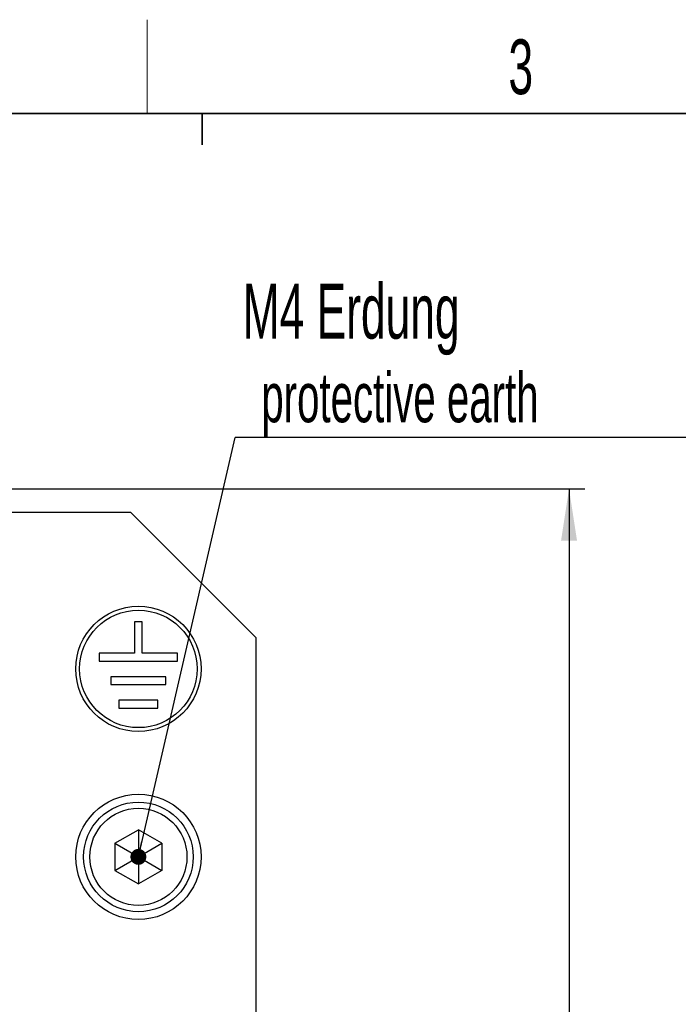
# Model space of a CAD drawing. Header units: millimetres. Extents: x 5 to 418, y 2 to 292.
# Tile 12 of 29: x 113 to 155, y 226 to 288. Entities that reach past the tile are written whole.
import ezdxf

# ---------------------------------------------------------------- set-up
doc = ezdxf.new("R2010")
doc.units = ezdxf.units.MM
doc.layers.add('SLD-0', color=7, linetype='Continuous')
doc.styles.add('SLDTEXTSTYLE0', font='TXT', dxfattribs={"width": 0.605})
doc.dimstyles.new('SLDDIMSTYLE1', dxfattribs={"dimtxt": 3.5, "dimasz": 3.302, "dimexe": 0, "dimexo": 0.0625, "dimgap": 0.875, "dimtad": 1, "dimdec": 1, "dimrnd": 1e-09, "dimzin": 12, "dimdsep": 46, "dimtxsty": 'SLDTEXTSTYLE0', "dimsah": 1, "dimcen": 0.09, "dimadec": 0, "dimazin": 3, "dimtfac": 1, "dimtofl": 0, "dimtmove": 0, "dimatfit": 3, "dimfxl": 1, "dimfrac": 2, "dimtolj": 1, "dimtzin": 12, "dimarcsym": 0})
doc.dimstyles.new('SLDDIMSTYLE2', dxfattribs={"dimtxt": 0.18, "dimasz": 1.016, "dimexe": 0, "dimexo": 0.0625, "dimgap": 0, "dimtad": 0, "dimtih": 1, "dimtoh": 1, "dimdec": 0, "dimrnd": 1e-09, "dimzin": 0, "dimdsep": 46, "dimtxsty": 'Standard', "dimblk1": 'DOT', "dimblk2": 'DOT', "dimsah": 1, "dimcen": 0.09, "dimadec": 0, "dimazin": 0, "dimtfac": 1.016, "dimtdec": 0, "dimtofl": 0, "dimtmove": 0, "dimatfit": 3, "dimldrblk": 'DOT', "dimfxl": 1, "dimfrac": 2, "dimtolj": 1, "dimtzin": 0, "dimarcsym": 0})

# ---------------------------------------------------------------- blocks, each defined once
blk = doc.blocks.new('_D_1')
at = {"layer": 'SLD-0'}
for p, q in [((109.933, 258.548), (149.433, 258.548)), ((148.433, 258.548), (148.433, 139.598)), ((138.433, 139.598), (149.433, 139.598))]:
    blk.add_line(p, q, dxfattribs=at)
for points in [[(148.433, 258.548), (147.925, 255.246), (148.941, 255.246)], [(148.433, 139.598), (148.941, 142.9), (147.925, 142.9)]]:
    blk.add_solid(points, dxfattribs=at)
at = {"layer": 'SLD-0', "insert": (143.921, 195.063), "char_height": 3.5, "attachment_point": 1, "rotation": 90, "style": 'SLDTEXTSTYLE0'}
blk.add_mtext('119', dxfattribs=at)
blk = doc.blocks.new('SW_NOTE_0_15')
at = {"layer": 'SLD-0', "color": 0}
blk.add_line((30.237, 0), (0, 0), dxfattribs=at)
at = {"layer": 'SLD-0', "color": 0, "attachment_point": 1, "style": 'SLDTEXTSTYLE0'}
for s, insert, char_height in [('M4 Erdung', (0.479, 9.817), 3.5), ('protective earth', (1.67, 4.152), 3.175)]:
    blk.add_mtext(s, dxfattribs=dict(at, insert=insert, char_height=char_height))
blk = doc.blocks.new('_Dot')
at = {"color": 0, "linetype": 'ByBlock', "lineweight": -2}
blk.add_line((-0.5, 0), (-1, 0), dxfattribs=at)
at = {"color": 0, "linetype": 'ByBlock', "const_width": 0.5}
blk.add_lwpolyline([(-0.25, 0, 1), (0.25, 0, 1)], format="xyb", close=True, dxfattribs=at)

msp = doc.modelspace()

# ---------------------------------------------------------------- linework, layer by layer
at = {"color": 7, "linetype": 'Continuous', "lineweight": 25}
for p, q in [((112.433, 257.048), (120.433, 257.048)), ((128.433, 249.048), (120.433, 257.048)), ((120.683, 250.048), (120.683, 248.048)), ((121.183, 250.048), (120.683, 250.048)), ((121.183, 248.048), (121.183, 250.048)), ((128.433, 249.048), (128.433, 210.048)), ((120.683, 248.048), (118.433, 248.048)), ((118.433, 248.048), (118.433, 247.548)), ((123.433, 248.048), (121.183, 248.048)), ((123.433, 247.548), (123.433, 248.048)), ((118.433, 247.548), (123.433, 247.548)), ((122.683, 246.548), (119.183, 246.548)), ((119.183, 246.548), (119.183, 246.048)), ((122.683, 246.048), (122.683, 246.548)), ((119.183, 246.048), (122.683, 246.048)), ((122.183, 245.048), (119.683, 245.048)), ((119.683, 245.048), (119.683, 244.548)), ((119.683, 244.548), (122.183, 244.548)), ((122.183, 244.548), (122.183, 245.048)), ((119.433, 235.914), (120.933, 236.78)), ((122.433, 235.914), (120.933, 236.78)), ((120.933, 236.78), (120.933, 235.048)), ((119.433, 235.914), (119.433, 234.182)), ((119.433, 235.914), (120.933, 235.048)), ((120.933, 235.048), (122.433, 235.914)), ((122.433, 235.914), (122.433, 234.182)), ((119.433, 234.182), (120.933, 235.048)), ((120.933, 235.048), (122.433, 234.182)), ((120.933, 235.048), (120.933, 233.316)), ((119.433, 234.182), (120.933, 233.316)), ((122.433, 234.182), (120.933, 233.316))]:
    msp.add_line(p, q, dxfattribs=at)
for centre, radius in [((120.933, 247.048), 4), ((120.933, 247.048), 3.75), ((120.933, 235.048), 4), ((120.933, 235.048), 3.5), ((120.933, 235.048), 3.1)]:
    msp.add_circle(centre, radius, dxfattribs=at)
at = {"layer": 'SLD-0', "lineweight": 18}
msp.add_line((121.5, 282.5), (121.5, 288.5), dxfattribs=at)
at = {"layer": 'SLD-0', "lineweight": 35}
msp.add_line((408, 282.5), (26, 282.5), dxfattribs=at)
at = {"layer": 'SLD-0'}
for p, q in [((125, 280.5), (125, 282.5)), ((125, 282.5), (125, 280.5))]:
    msp.add_line(p, q, dxfattribs=at)

# ---------------------------------------------------------------- block references
msp.add_blockref('SW_NOTE_0_15', (127.114, 261.819), dxfattribs=at)

# ---------------------------------------------------------------- texts
at = {"layer": 'SLD-0', "insert": (145.353, 287.243), "char_height": 3.5, "attachment_point": 2, "style": 'SLDTEXTSTYLE0'}
msp.add_mtext('3', dxfattribs=at)

# ---------------------------------------------------------------- dimensions: what is measured, and where the dimension line sits
at = {"layer": 'SLD-0'}
dim = msp.add_linear_dim(base=(148.433192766, 139.598372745), p1=(109.933192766, 258.548372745), p2=(138.433192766, 139.598372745), angle=90, dimstyle='SLDDIMSTYLE1', dxfattribs=at)
dim.commit()
dim.dimension.update_dxf_attribs({"geometry": '_D_1', "text_midpoint": (148.433192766, 199.073372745), "dimtype": 160})

# ---------------------------------------------------------------- leaders
msp.add_leader([(120.933, 235.048), (127.114, 261.819)], dimstyle='SLDDIMSTYLE2', dxfattribs=at)

doc.saveas('drawing.dxf')
